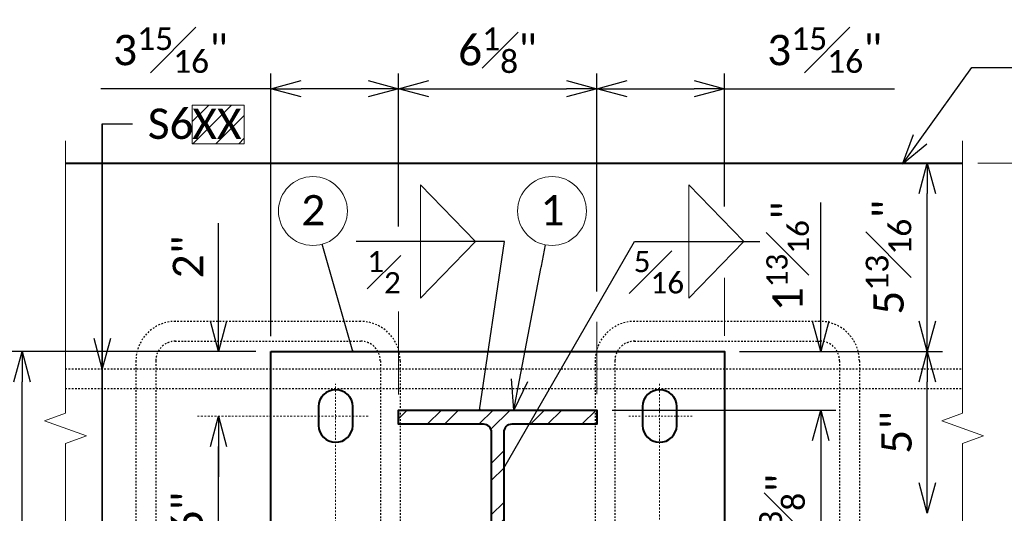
# Model space of a CAD drawing. Extents: x -497 to 946, y 46 to 361.
# Tile 15 of 20: x 120 to 181, y 264 to 295. Entities that reach past the tile are written whole.
import ezdxf
from ezdxf import colors
from ezdxf.entities.mleader import LeaderData, LeaderLine
from ezdxf.enums import TextEntityAlignment as Align
from ezdxf.math import Vec2, Vec3

# ---------------------------------------------------------------- set-up
doc = ezdxf.new("R2010")
doc.units = 0
doc.header["$MEASUREMENT"] = 0
doc.linetypes.add('Wisdot1', pattern=[0.0625, 0.03125, -0.03125])
doc.linetypes.add('Wisdot4', pattern=[0.28125, 0.125, -0.0625, 0.03125, -0.0625])
for name, color, linetype, lineweight in [('B_ANNO_BREAK', 7, 'Continuous', 18), ('B_ANNO_DIM', 7, 'Continuous', 18), ('B_ANNO_SYMB', 7, 'Continuous', 18), ('B_ANNO_TEXT', 7, 'Continuous', 18), ('B_CNTR', 1, 'Wisdot4', 18), ('B_CONC_DECK', 1, 'Continuous', 40), ('B_DETAIL', 7, 'Continuous', 18), ('B_DETAIL_OBJ', 7, 'Continuous', 40), ('B_REBAR', 5, 'Continuous', 25)]:
    doc.layers.add(name, color=color, linetype=linetype, lineweight=lineweight)
doc.layers.add('B_ANNO_DESIGN_NOTES', color=1, linetype='Continuous', lineweight=18, true_color=0xff0000)
doc.styles.add('Annotative', font='calibri.ttf', dxfattribs={"height": 0.0625})
doc.styles.get("Standard").update_dxf_attribs({"font": 'calibri.ttf'})
doc.dimstyles.new('Annotative', dxfattribs={"dimscale": 0, "dimtxt": 0.0625, "dimasz": 0.0625, "dimexe": 0.03125, "dimexo": 0.03125, "dimgap": 0.03125, "dimtad": 1, "dimdec": 3, "dimzin": 3, "dimdsep": 46, "dimlunit": 4, "dimtxsty": 'Standard', "dimblk": 'OPEN30', "dimcen": 0.03125, "dimaunit": 1, "dimadec": 0, "dimazin": 3, "dimtfac": 0.75, "dimtdec": 3, "dimtofl": 0, "dimtmove": 0, "dimatfit": 3, "dimldrblk": 'OPEN30', "dimfxl": 1, "dimtfill": 1, "dimfrac": 1, "dimtolj": 1, "dimtzin": 0, "dimarcsym": 0})

# ---------------------------------------------------------------- blocks, each defined once
blk = doc.blocks.new('AnonymousCell20')
at = {"layer": 'B_DETAIL'}
h = blk.add_hatch(dxfattribs=at)
h.set_pattern_fill('ANSI32', color=256, scale=6)
h.paths.add_polyline_path([(6.125, 6.375), (-6.125, 6.375), (-6.125, 5.5), (-0.875, 5.5, -0.414214), (-0.375, 5), (-0.375, -5, -0.414214), (-0.875, -5.5), (-6.125, -5.5), (-6.125, -6.375), (6.125, -6.375), (6.125, -5.5), (0.875, -5.5, -0.414214), (0.375, -5), (0.375, 5, -0.414214), (0.875, 5.5), (6.125, 5.5)])
at = {"layer": 'B_DETAIL_OBJ', "flags": 128}
for points in [[(-0.875, 5.5), (-6.125, 5.5), (-6.125, 6.375), (6.125, 6.375), (6.125, 5.5), (0.875, 5.5)], [(-0.375, -5), (-0.375, 5)], [(0.375, 5), (0.375, -5)], [(0.875, -5.5), (6.125, -5.5), (6.125, -6.375), (-6.125, -6.375), (-6.125, -5.5), (-0.875, -5.5)]]:
    blk.add_lwpolyline(points, dxfattribs=at)
at = {"layer": 'B_DETAIL_OBJ'}
for centre, start, end in [((-0.875, 5), 0, 90), ((0.875, 5), 90, 180), ((-0.875, -5), 270, 0), ((0.875, -5), 180, 270)]:
    blk.add_arc(centre, 0.5, start, end, dxfattribs=at)
blk = doc.blocks.new('AnonymousCell24')
at = {"layer": 'B_REBAR', "linetype": 'Wisdot1'}
for p, q in [((-5.798, 21.236), (5.708, 21.236)), ((-5.746, 20.01), (5.708, 20.01)), ((-8.156, 18.79), (-8.153, -25.266)), ((-6.933, 18.79), (-6.933, -25.266)), ((6.935, 18.79), (6.935, -25.266)), ((8.155, 18.79), (8.155, -25.266))]:
    blk.add_line(p, q, dxfattribs=at)
for centre, radius, start, end in [((-5.71, 18.79), 2.446, 90, 180), ((5.71, 18.79), 2.446, 0, 90), ((-5.71, 18.79), 1.223, 90, 180), ((5.71, 18.79), 1.223, 0, 90)]:
    blk.add_arc(centre, radius, start, end, dxfattribs=at)
blk = doc.blocks.new('AnonymousCell25')
at = {"layer": 'B_REBAR', "linetype": 'Wisdot1'}
for p, q in [((-5.799, 21.236), (5.709, 21.236)), ((-5.747, 20.01), (5.708, 20.01)), ((-8.154, 18.79), (-8.154, -25.266)), ((-6.934, 18.79), (-6.934, -25.266)), ((6.934, 18.789), (6.934, -25.266)), ((8.154, 18.789), (8.154, -25.266))]:
    blk.add_line(p, q, dxfattribs=at)
for centre, radius, start, end in [((-5.71, 18.789), 2.446, 90, 180), ((5.709, 18.789), 2.446, 0, 90), ((-5.71, 18.789), 1.223, 90, 180), ((5.709, 18.789), 1.223, 0, 90)]:
    blk.add_arc(centre, radius, start, end, dxfattribs=at)
blk = doc.blocks.new('AnonymousCell22')
at = {"layer": 'B_REBAR', "linetype": 'Wisdot1'}
for p, q in [((-27.689, 0.61), (27.689, 0.61)), ((-27.689, -0.61), (27.689, -0.61))]:
    blk.add_line(p, q, dxfattribs=at)
blk = doc.blocks.new('_Open30')
at = {"color": 0, "linetype": 'ByBlock', "lineweight": -2}
for p, q in [((-1, 0.268), (0, 0)), ((0, 0), (-1, -0.268)), ((0, 0), (-1, 0))]:
    blk.add_line(p, q, dxfattribs=at)
blk = doc.blocks.new('*D68')
at = {"layer": 'B_ANNO_DIM', "color": 0, "lineweight": -2, "transparency": 16777216}
for p, q in [((200.383, 228.312), (185.027, 228.312)), ((185.964, 210.187), (185.964, 226.437)), ((189.973, 208.312), (185.027, 208.312))]:
    blk.add_line(p, q, dxfattribs=at)
at = {"layer": 'Defpoints', "color": 0, "transparency": 16777216}
for p in [(185.964, 228.312), (201.32, 228.312), (190.91, 208.312)]:
    blk.add_point(p, dxfattribs=at)
at = {"layer": 'B_ANNO_DIM', "color": 0, "lineweight": -2, "transparency": 16777216, "xscale": 1.875, "yscale": 1.875, "zscale": 1.875}
for p, rotation in [((185.964, 228.312), 90), ((185.964, 208.312), 270)]:
    blk.add_blockref('_Open30', p, dxfattribs=dict(at, rotation=rotation))
at = {"layer": 'B_ANNO_DIM', "color": 0, "transparency": 16777216, "insert": (184.066, 218.312), "char_height": 1.875, "attachment_point": 5, "rotation": 90, "bg_fill": 3, "box_fill_scale": 1.25, "bg_fill_color": 256, "bg_fill_true_color": 13158600, "bg_fill_transparency": 0}
blk.add_mtext('\\A1;10"', dxfattribs=at)
blk = doc.blocks.new('*D69')
at = {"layer": 'B_ANNO_DIM', "color": 0, "lineweight": -2, "transparency": 16777216}
blk.add_line((198.09, 214.187), (198.09, 222.437), dxfattribs=at)
at = {"layer": 'Defpoints', "color": 0, "transparency": 16777216}
for p in [(198.09, 224.312), (198.09, 224.312), (198.09, 212.312)]:
    blk.add_point(p, dxfattribs=at)
at = {"layer": 'B_ANNO_DIM', "color": 0, "lineweight": -2, "transparency": 16777216, "xscale": 1.875, "yscale": 1.875, "zscale": 1.875}
for p, rotation in [((198.09, 224.312), 90), ((198.09, 212.312), 270)]:
    blk.add_blockref('_Open30', p, dxfattribs=dict(at, rotation=rotation))
at = {"layer": 'B_ANNO_DIM', "color": 0, "transparency": 16777216, "insert": (196.192, 218.312), "char_height": 1.875, "attachment_point": 5, "rotation": 90, "bg_fill": 3, "box_fill_scale": 1.25, "bg_fill_color": 256, "bg_fill_true_color": 13158600, "bg_fill_transparency": 0}
blk.add_mtext('\\A1;6"', dxfattribs=at)
blk = doc.blocks.new('*D70')
at = {"layer": 'B_ANNO_DIM', "color": 0, "lineweight": -2, "transparency": 16777216}
for p, q in [((198.09, 230.187), (198.09, 236.231)), ((198.09, 222.437), (198.09, 220.562))]:
    blk.add_line(p, q, dxfattribs=at)
at = {"layer": 'Defpoints', "color": 0, "transparency": 16777216}
for p in [(198.09, 228.312), (198.09, 228.312), (198.09, 224.312)]:
    blk.add_point(p, dxfattribs=at)
at = {"layer": 'B_ANNO_DIM', "color": 0, "lineweight": -2, "transparency": 16777216, "xscale": 1.875, "yscale": 1.875, "zscale": 1.875}
for p, rotation in [((198.09, 228.312), 270), ((198.09, 224.312), 90)]:
    blk.add_blockref('_Open30', p, dxfattribs=dict(at, rotation=rotation))
at = {"layer": 'B_ANNO_DIM', "color": 0, "transparency": 16777216, "insert": (196.205, 234.146), "char_height": 1.875, "attachment_point": 5, "rotation": 90, "bg_fill": 3, "box_fill_scale": 1.25, "bg_fill_color": 256, "bg_fill_true_color": 13158600, "bg_fill_transparency": 0}
blk.add_mtext('\\A1;2"', dxfattribs=at)
blk = doc.blocks.new('*D51')
at = {"layer": 'B_ANNO_DIM', "color": 0, "lineweight": -2, "transparency": 16777216}
for p, q in [((209.195, 236.035), (209.195, 245.474)), ((221.445, 232.013), (221.445, 245.474)), ((211.07, 244.536), (219.57, 244.536))]:
    blk.add_line(p, q, dxfattribs=at)
at = {"layer": 'Defpoints', "color": 0, "transparency": 16777216}
for p in [(221.445, 244.536), (209.195, 235.098), (221.445, 231.076)]:
    blk.add_point(p, dxfattribs=at)
at = {"layer": 'B_ANNO_DIM', "color": 0, "lineweight": -2, "transparency": 16777216, "xscale": 1.875, "yscale": 1.875, "zscale": 1.875, "rotation": 180}
blk.add_blockref('_Open30', (209.195, 244.536), dxfattribs=at)
at = {"layer": 'B_ANNO_DIM', "color": 0, "lineweight": -2, "transparency": 16777216, "xscale": 1.875, "yscale": 1.875, "zscale": 1.875}
blk.add_blockref('_Open30', (221.445, 244.536), dxfattribs=at)
at = {"layer": 'B_ANNO_DIM', "color": 0, "transparency": 16777216, "insert": (215.32, 246.912), "char_height": 1.875, "attachment_point": 5, "bg_fill": 3, "box_fill_scale": 1.25, "bg_fill_color": 256, "bg_fill_true_color": 13158600, "bg_fill_transparency": 0}
blk.add_mtext('\\A1;6{\\H0.75x;\\S1#8;}"', dxfattribs=at)
blk = doc.blocks.new('*D52')
at = {"layer": 'B_ANNO_DIM', "color": 0, "lineweight": -2, "transparency": 16777216}
for p, q in [((201.32, 229.25), (201.32, 245.474)), ((201.32, 244.536), (190.818, 244.536)), ((207.32, 244.536), (203.195, 244.536))]:
    blk.add_line(p, q, dxfattribs=at)
at = {"layer": 'Defpoints', "color": 0, "transparency": 16777216}
for p in [(201.32, 244.536), (209.195, 244.536), (201.32, 228.312)]:
    blk.add_point(p, dxfattribs=at)
at = {"layer": 'B_ANNO_DIM', "color": 0, "lineweight": -2, "transparency": 16777216, "xscale": 1.875, "yscale": 1.875, "zscale": 1.875, "rotation": 180}
blk.add_blockref('_Open30', (201.32, 244.536), dxfattribs=at)
at = {"layer": 'B_ANNO_DIM', "color": 0, "lineweight": -2, "transparency": 16777216, "xscale": 1.875, "yscale": 1.875, "zscale": 1.875}
blk.add_blockref('_Open30', (209.195, 244.536), dxfattribs=at)
at = {"layer": 'B_ANNO_DIM', "color": 0, "transparency": 16777216, "insert": (195.132, 246.922), "char_height": 1.875, "attachment_point": 5, "bg_fill": 3, "box_fill_scale": 1.25, "bg_fill_color": 256, "bg_fill_true_color": 13158600, "bg_fill_transparency": 0}
blk.add_mtext('\\A1;3{\\H0.75x;\\S15#16;}"', dxfattribs=at)
blk = doc.blocks.new('*D53')
at = {"layer": 'B_ANNO_DIM', "color": 0, "lineweight": -2, "transparency": 16777216}
for p, q in [((229.32, 237.265), (229.32, 245.474)), ((223.32, 244.536), (227.445, 244.536)), ((229.32, 244.536), (239.822, 244.536))]:
    blk.add_line(p, q, dxfattribs=at)
at = {"layer": 'Defpoints', "color": 0, "transparency": 16777216}
for p in [(221.445, 244.536), (229.32, 244.536), (229.32, 236.328)]:
    blk.add_point(p, dxfattribs=at)
at = {"layer": 'B_ANNO_DIM', "color": 0, "lineweight": -2, "transparency": 16777216, "xscale": 1.875, "yscale": 1.875, "zscale": 1.875, "rotation": 180}
blk.add_blockref('_Open30', (221.445, 244.536), dxfattribs=at)
at = {"layer": 'B_ANNO_DIM', "color": 0, "lineweight": -2, "transparency": 16777216, "xscale": 1.875, "yscale": 1.875, "zscale": 1.875}
blk.add_blockref('_Open30', (229.32, 244.536), dxfattribs=at)
at = {"layer": 'B_ANNO_DIM', "color": 0, "transparency": 16777216, "insert": (235.509, 246.922), "char_height": 1.875, "attachment_point": 5, "bg_fill": 3, "box_fill_scale": 1.25, "bg_fill_color": 256, "bg_fill_true_color": 13158600, "bg_fill_transparency": 0}
blk.add_mtext('\\A1;3{\\H0.75x;\\S15#16;}"', dxfattribs=at)
blk = doc.blocks.new('*D80')
at = {"layer": 'B_ANNO_DIM', "color": 0, "lineweight": -2, "transparency": 16777216}
for p, q in [((230.258, 228.312), (242.776, 228.312)), ((241.839, 220.187), (241.839, 226.437))]:
    blk.add_line(p, q, dxfattribs=at)
at = {"layer": 'Defpoints', "color": 0, "transparency": 16777216}
for p in [(229.32, 228.312), (241.839, 228.312), (241.839, 218.312)]:
    blk.add_point(p, dxfattribs=at)
at = {"layer": 'B_ANNO_DIM', "color": 0, "lineweight": -2, "transparency": 16777216, "xscale": 1.875, "yscale": 1.875, "zscale": 1.875}
for p, rotation in [((241.839, 228.312), 90), ((241.839, 218.312), 270)]:
    blk.add_blockref('_Open30', p, dxfattribs=dict(at, rotation=rotation))
at = {"layer": 'B_ANNO_DIM', "color": 0, "transparency": 16777216, "insert": (239.95, 223.312), "char_height": 1.875, "attachment_point": 5, "rotation": 90, "bg_fill": 3, "box_fill_scale": 1.25, "bg_fill_color": 256, "bg_fill_true_color": 13158600, "bg_fill_transparency": 0}
blk.add_mtext('\\A1;5"', dxfattribs=at)
blk = doc.blocks.new('*D81')
at = {"layer": 'B_ANNO_DIM', "color": 0, "lineweight": -2, "transparency": 16777216}
blk.add_line((241.839, 230.187), (241.839, 238.062), dxfattribs=at)
at = {"layer": 'Defpoints', "color": 0, "transparency": 16777216}
for p in [(241.839, 239.937), (241.839, 239.937), (241.839, 228.312)]:
    blk.add_point(p, dxfattribs=at)
at = {"layer": 'B_ANNO_DIM', "color": 0, "lineweight": -2, "transparency": 16777216, "xscale": 1.875, "yscale": 1.875, "zscale": 1.875}
for p, rotation in [((241.839, 239.937), 90), ((241.839, 228.312), 270)]:
    blk.add_blockref('_Open30', p, dxfattribs=dict(at, rotation=rotation))
at = {"layer": 'B_ANNO_DIM', "color": 0, "transparency": 16777216, "insert": (239.447, 234.125), "char_height": 1.875, "attachment_point": 5, "rotation": 90, "bg_fill": 3, "box_fill_scale": 1.25, "bg_fill_color": 256, "bg_fill_true_color": 13158600, "bg_fill_transparency": 0}
blk.add_mtext('\\A1;5{\\H0.75x;\\S13#16;}"', dxfattribs=at)
blk = doc.blocks.new('*D82')
at = {"layer": 'B_ANNO_DIM', "color": 0, "lineweight": -2, "transparency": 16777216}
for p, q in [((222.383, 224.687), (236.205, 224.687)), ((235.268, 222.812), (235.268, 213.812)), ((222.383, 211.937), (236.205, 211.937))]:
    blk.add_line(p, q, dxfattribs=at)
at = {"layer": 'Defpoints', "color": 0, "transparency": 16777216}
for p in [(221.445, 224.687), (221.445, 211.937), (235.268, 211.937)]:
    blk.add_point(p, dxfattribs=at)
at = {"layer": 'B_ANNO_DIM', "color": 0, "lineweight": -2, "transparency": 16777216, "xscale": 1.875, "yscale": 1.875, "zscale": 1.875}
for p, rotation in [((235.268, 224.687), 90), ((235.268, 211.937), 270)]:
    blk.add_blockref('_Open30', p, dxfattribs=dict(at, rotation=rotation))
at = {"layer": 'B_ANNO_DIM', "color": 0, "transparency": 16777216, "insert": (232.876, 218.312), "char_height": 1.875, "attachment_point": 5, "rotation": 90, "bg_fill": 3, "box_fill_scale": 1.25, "bg_fill_color": 256, "bg_fill_true_color": 13158600, "bg_fill_transparency": 0}
blk.add_mtext('\\A1;6{\\H0.75x;\\S3#8;}"', dxfattribs=at)
blk = doc.blocks.new('*D83')
at = {"layer": 'B_ANNO_DIM', "color": 0, "lineweight": -2, "transparency": 16777216}
for p, q in [((235.268, 230.187), (235.268, 237.497)), ((235.774, 228.312), (236.205, 228.312)), ((235.268, 222.812), (235.268, 220.937))]:
    blk.add_line(p, q, dxfattribs=at)
at = {"layer": 'Defpoints', "color": 0, "transparency": 16777216}
for p in [(234.837, 228.312), (235.268, 228.312), (235.268, 224.687)]:
    blk.add_point(p, dxfattribs=at)
at = {"layer": 'B_ANNO_DIM', "color": 0, "lineweight": -2, "transparency": 16777216, "xscale": 1.875, "yscale": 1.875, "zscale": 1.875}
for p, rotation in [((235.268, 228.312), 270), ((235.268, 224.687), 90)]:
    blk.add_blockref('_Open30', p, dxfattribs=dict(at, rotation=rotation))
blk = doc.blocks.new('Nnumber in circle')
at = {"layer": 'B_ANNO_SYMB'}
blk.add_circle((0, 0), 2.127, dxfattribs=at)
at = {"layer": 'B_ANNO_TEXT', "style": 'Annotative'}
blk.add_attdef('#', text='', height=1.875, dxfattribs=at).set_placement((0.021, -0.889, -0.842), align=Align.CENTER)
blk = doc.blocks.new('INS_RAILNY4_BASE')
at = {"layer": 'B_ANNO_BREAK', "flags": 128}
for points in [[(188.64521, 182.56307), (188.64521, 197.0614), (189.9339, 197.53044), (187.35653, 198.46853), (188.64521, 198.93757), (188.64521, 222.62113), (189.9339, 223.09017), (187.35653, 224.02826), (188.64521, 224.4973), (188.64521, 241.31841)], [(244.02315, 182.36881), (244.02315, 197.0614), (245.31183, 197.53044), (242.73446, 198.46853), (244.02315, 198.93757), (244.02315, 222.62113), (245.31183, 223.09017), (242.73446, 224.02826), (244.02315, 224.4973), (244.02315, 241.31841)]]:
    blk.add_lwpolyline(points, dxfattribs=at)
at = {"layer": 'B_ANNO_DIM'}
for p, q in [((252.3139, 239.93732), (244.97359, 239.93732)), ((230.51644, 235.09765), (227.12099, 231.60635)), ((229.3202, 232.86286), (229.3202, 229.26279)), ((221.4452, 225.67725), (221.4452, 230.13043))]:
    blk.add_line(p, q, dxfattribs=at)
at = {"layer": 'B_CNTR'}
for p, q in [((205.3202, 190.96494), (205.3202, 226.31232)), ((225.3202, 190.92334), (225.3202, 226.31232)), ((207.3202, 224.31232), (196.7944, 224.31232))]:
    blk.add_line(p, q, dxfattribs=at)
at = {"layer": 'B_CNTR', "ltscale": 0.25}
blk.add_line((227.3202, 224.31232), (223.3202, 224.31232), dxfattribs=at)
at = {"layer": 'B_CONC_DECK'}
blk.add_line((188.64521, 239.93732), (244.02315, 239.93732), dxfattribs=at)
at = {"layer": 'B_DETAIL_OBJ', "flags": 128}
blk.add_lwpolyline([(201.3202, 228.31232), (229.3202, 228.31232), (229.3202, 208.31232), (201.3202, 208.31232), (201.3202, 228.31232)], dxfattribs=at)
for points in [[(206.3822, 223.72185), (206.3822, 224.90956, 0.96978547), (204.2582, 224.91064), (204.2582, 223.74199, 0.97123901)], [(226.3822, 223.72185), (226.3822, 224.90956, 0.96978547), (224.2582, 224.91064), (224.2582, 223.74199, 0.97123901)]]:
    blk.add_lwpolyline(points, format="xyb", close=True, dxfattribs=at)
for name, p in [('AnonymousCell25', (201.14589, 208.93323)), ('AnonymousCell24', (229.49366, 208.9332)), ('AnonymousCell22', (216.32373, 226.62309)), ('AnonymousCell20', (215.32045, 218.31269))]:
    blk.add_blockref(name, p)
at = {"layer": 'B_ANNO_DIM', "style": 'Annotative'}
for tag, p in [('SHT#1', (80.44055, 92.85474)), ('SHT#2', (19.34454, 52.20393))]:
    blk.add_attdef(tag, p, '', height=1.875, dxfattribs=at)
at = {"layer": 'B_ANNO_TEXT', "insert": (223.72093, 234.51707), "char_height": 1.875, "width": 17.1540847, "attachment_point": 1, "line_spacing_factor": 0.92, "style": 'Annotative'}
blk.add_mtext('\\A1;{\\H0.7x;\\S5#16;}', dxfattribs=at)
at = {"layer": 'B_ANNO_TEXT', "style": 'Annotative'}
for tag, p in [('ANGLE', (24.21533, 220.7279)), ('BAR4', (251.66592, 195.49582)), ('BAR1', (81.54814, 191.58835)), ('BAR2', (49.87488, 181.6676)), ('BAR3', (106.91781, 175.41599))]:
    blk.add_attdef(tag, p, '', height=1.875, dxfattribs=at)
at = {"layer": 'B_ANNO_DIM'}
dim = blk.add_linear_dim(base=(221.4452, 244.53609), p1=(209.1952, 235.09765), p2=(221.4452, 231.07578), dimstyle='Annotative', override={"dimlfac": 0.5}, dxfattribs=at)
dim.commit()
dim.dimension.update_dxf_attribs({"geometry": '*D51', "text_midpoint": (215.3202, 246.91247)})
dim = blk.add_linear_dim(base=(185.96413, 228.31232), p1=(190.91035, 208.31232), p2=(201.3202, 228.31232), angle=90, dimstyle='Annotative', override={"dimlfac": 0.5}, dxfattribs=at)
dim.commit()
dim.dimension.update_dxf_attribs({"geometry": '*D68', "text_midpoint": (184.06605, 218.31232)})
for p, q in [((210.55278, 231.60635), (210.55278, 238.58896)), ((213.94823, 235.09765), (210.55278, 238.58896)), ((213.94823, 235.09765), (210.55278, 231.60635))]:
    blk.add_line(p, q, dxfattribs=at)
blk.add_blockref('Nnumber in circle', (218.67927, 236.97895)).add_auto_attribs({'#': '1'})
for base, p1, p2, angle, override, picture, middle in [((229.3202, 244.53609), (221.4452, 244.53609), (229.3202, 236.32766), 180, {"dimdec": 4, "dimlfac": 0.5}, '*D53', (235.50878, 246.9222)), ((198.08953, 224.31232), (198.08953, 212.31232), (198.08953, 224.31232), 90, {"dimlfac": 0.5}, '*D69', (196.19217, 218.31232))]:
    dim = blk.add_linear_dim(base=base, p1=p1, p2=p2, angle=angle, dimstyle='Annotative', override=override, dxfattribs=at)
    dim.commit()
    dim.dimension.update_dxf_attribs({"geometry": picture, "text_midpoint": middle})
ml = blk.add_multileader_mtext('Standard', dxfattribs=at)
ml.set_content('', color=256)
ml.set_leader_properties()
ml.set_arrow_properties(name='OPEN30')
ml.build(insert=Vec2(0, 0))
ml.multileader.update_dxf_attribs({"text_right_attachment_type": 3, "dogleg_length": 0.0625, "arrow_head_size": 1.875, "scale": 30})
ctx = ml.context
ctx.base_point, ctx.scale, ctx.char_height, ctx.arrow_head_size, ctx.landing_gap_size, ctx.plane_origin, ctx.plane_x_axis, ctx.plane_y_axis = Vec3(218.63168, 236.73171), 30, 1.875, 1.875, 0.9375, Vec3(212.70109, 233.17203), Vec3(-0.18899974, -0.98197714), Vec3(0.98197714, -0.18899974)
ctx.right_attachment = 3
notes = []
notes.append((ctx, [(0, (1, 1, 0), (218.02592, 233.58437), (0.18899974, 0.98197714), 1.33011, [(0, [(216.31352, 224.68732), (217.99573, 233.42752), (218.01326, 233.51861)], 0, [])])]))
ctx.mtext.insert, ctx.mtext.text_direction, ctx.mtext.rotation, ctx.mtext.line_spacing_factor, ctx.mtext.flow_direction = Vec3(219.3751, 235.63392), Vec3(-0.18899974, -0.98197714), 4.52224555, 0.92, 5
for ctx, leaders in notes:
    for number, flags, end, landing, length, lines in leaders:
        leader = LeaderData()
        leader.index, (leader.has_last_leader_line, leader.has_dogleg_vector, leader.attachment_direction) = number, flags
        leader.last_leader_point, leader.dogleg_vector, leader.dogleg_length = Vec3(end), Vec3(landing), length
        for number, points, colour, breaks in lines:
            line = LeaderLine()
            line.index, line.vertices, line.color, line.breaks = number, Vec3.list(points), colors.encode_raw_color(colour), breaks
            leader.lines.append(line)
        ctx.leaders.append(leader)
for p, q in [((229.3202, 239.93732), (229.3202, 238.13959)), ((227.12099, 231.60635), (227.12099, 238.58896)), ((230.51644, 235.09765), (227.12099, 238.58896))]:
    blk.add_line(p, q, dxfattribs=at)
at = {"layer": 'B_ANNO_TEXT', "insert": (231.90627, 230.7858), "char_height": 1.875, "width": 23.5204391, "attachment_point": 1, "rotation": 90, "line_spacing_factor": 0.92, "style": 'Annotative'}
blk.add_mtext('\\A1;1{\\H0.7x;\\S13#16;}"', dxfattribs=at)
at = {"layer": 'B_ANNO_DIM'}
dim = blk.add_linear_dim(base=(198.08953, 228.31232), p1=(198.08953, 224.31232), p2=(198.08953, 228.31232), angle=90, dimstyle='Annotative', override={"dimlfac": 0.5}, dxfattribs=at)
dim.commit()
dim.dimension.update_dxf_attribs({"geometry": '*D70', "text_midpoint": (196.20515, 234.14645)})
ml = blk.add_multileader_mtext('Standard', dxfattribs=at)
ml.set_content('EDGE OF DECK', color=256)
ml.set_leader_properties()
ml.set_arrow_properties(name='OPEN30')
ml.build(insert=Vec2(0, 0))
ml.multileader.update_dxf_attribs({"text_right_attachment_type": 3, "dogleg_length": 0.0625, "arrow_head_size": 1.875, "scale": 30})
ctx = ml.context
ctx.base_point, ctx.scale, ctx.char_height, ctx.arrow_head_size, ctx.landing_gap_size, ctx.plane_origin = Vec3(246.78115, 245.85051), 30, 1.875, 1.875, 0.9375, Vec3(236.76082, 238.60933)
ctx.right_attachment = 3
notes = []
notes.append((ctx, [(1, (1, 1, 0), (267.79702, 245.83176), (-1, 0), 1.875, [(0, [(240.30345, 239.88197), (244.59558, 245.85051), (244.59558, 245.85051)], 0, []), (1, [(272.46658, 239.93732), (268.58248, 245.83176)], 0, [])])]))
ctx.mtext.insert, ctx.mtext.line_spacing_factor, ctx.mtext.flow_direction = Vec3(247.71865, 246.80172), 0.92, 5
for ctx, leaders in notes:
    for number, flags, end, landing, length, lines in leaders:
        leader = LeaderData()
        leader.index, (leader.has_last_leader_line, leader.has_dogleg_vector, leader.attachment_direction) = number, flags
        leader.last_leader_point, leader.dogleg_vector, leader.dogleg_length = Vec3(end), Vec3(landing), length
        for number, points, colour, breaks in lines:
            line = LeaderLine()
            line.index, line.vertices, line.color, line.breaks = number, Vec3.list(points), colors.encode_raw_color(colour), breaks
            leader.lines.append(line)
        ctx.leaders.append(leader)
dim = blk.add_linear_dim(base=(201.3202, 244.53609), p1=(209.1952, 244.53609), p2=(201.3202, 228.31232), dimstyle='Annotative', override={"dimdec": 4, "dimlfac": 0.5}, dxfattribs=at)
dim.commit()
dim.dimension.update_dxf_attribs({"geometry": '*D52', "text_midpoint": (195.13162, 246.9222)})
at = {"layer": 'B_ANNO_DESIGN_NOTES'}
h = blk.add_hatch(dxfattribs=at)
h.set_pattern_fill('ANSI31', color=256, scale=8)
h.set_pattern_definition([(45, (197.7395, 241.9071), (-0.7071, 0.7071), [])])
h.paths.add_polyline_path([(196.4591, 241.13866), (199.67399, 241.13866), (199.67399, 243.52627), (196.4591, 243.52627)])
at = {"layer": 'B_ANNO_DESIGN_NOTES', "elevation": 1.68449}
blk.add_lwpolyline([(196.4591, 241.13866), (199.67399, 241.13866), (199.67399, 243.52627), (196.4591, 243.52627)], close=True, dxfattribs=at)
at = {"layer": 'B_ANNO_DIM'}
blk.add_line((209.1952, 225.6395), (209.1952, 230.77505), dxfattribs=at)
blk.add_blockref('Nnumber in circle', (203.91683, 236.97895)).add_auto_attribs({'#': '2'})
at = {"layer": 'B_ANNO_TEXT', "insert": (207.26876, 234.51707), "char_height": 1.875, "width": 17.1540847, "attachment_point": 1, "line_spacing_factor": 0.92, "style": 'Annotative'}
blk.add_mtext('\\A1;{\\H0.7x;\\S1#2;}', dxfattribs=at)
at = {"layer": 'B_ANNO_TEXT', "style": 'Annotative'}
blk.add_attdef('BAR5', (196.47341, 241.43208), '', height=1.875, dxfattribs=at)
at = {"layer": 'B_ANNO_DIM'}
for points in [[(206.37337, 228.31232), (204.49681, 234.93279)], [(214.20071, 224.68732), (215.74982, 235.09765), (206.58608, 235.09765)]]:
    blk.add_leader(points, dimstyle='Annotative', override={"dimscale": 0, "dimgap": 0.03125, "dimtad": 0}, dxfattribs=at)
ml = blk.add_multileader_mtext('Standard', dxfattribs=at)
ml.set_content('S6', color=256)
ml.set_leader_properties()
ml.set_arrow_properties(name='OPEN30')
ml.build(insert=Vec2(0, 0))
ml.multileader.update_dxf_attribs({"text_right_attachment_type": 3, "dogleg_length": 0.0625, "arrow_head_size": 1.875, "scale": 30})
ctx = ml.context
ctx.base_point, ctx.scale, ctx.char_height, ctx.arrow_head_size, ctx.landing_gap_size, ctx.plane_origin = Vec3(192.78535, 242.3552), 30, 1.875, 1.875, 0.9375, Vec3(190.91035, 227.23301)
ctx.right_attachment = 3
notes = []
notes.append((ctx, [(0, (1, 1, 0), (190.91035, 242.3552), (1, 0), 1.875, [(3, [(190.91035, 227.23301), (190.91035, 242.3552), (190.91035, 242.3552), (190.91035, 191.35205), (190.91035, 203.35205), (190.91035, 215.35205)], 0, [])])]))
ctx.mtext.insert, ctx.mtext.width, ctx.mtext.line_spacing_factor, ctx.mtext.flow_direction = Vec3(193.72285, 243.30641), 2.6350962, 0.92, 5
for ctx, leaders in notes:
    for number, flags, end, landing, length, lines in leaders:
        leader = LeaderData()
        leader.index, (leader.has_last_leader_line, leader.has_dogleg_vector, leader.attachment_direction) = number, flags
        leader.last_leader_point, leader.dogleg_vector, leader.dogleg_length = Vec3(end), Vec3(landing), length
        for number, points, colour, breaks in lines:
            line = LeaderLine()
            line.index, line.vertices, line.color, line.breaks = number, Vec3.list(points), colors.encode_raw_color(colour), breaks
            leader.lines.append(line)
        ctx.leaders.append(leader)
dim = blk.add_linear_dim(base=(241.83888, 228.31232), p1=(241.83888, 218.31232), p2=(229.3202, 228.31232), angle=90, dimstyle='Annotative', override={"dimdec": 4, "dimlfac": 0.5}, dxfattribs=at)
dim.commit()
dim.dimension.update_dxf_attribs({"geometry": '*D80', "text_midpoint": (239.95017, 223.31232)})
for base, p1, p2, picture, middle in [((241.83888, 239.93732), (241.83888, 228.31232), (241.83888, 239.93732), '*D81', (239.44735, 234.12482)), ((235.26791, 211.93732), (221.4452, 224.68732), (221.4452, 211.93732), '*D82', (232.87585, 218.31232))]:
    dim = blk.add_linear_dim(base=base, p1=p1, p2=p2, angle=90, dimstyle='Annotative', override={"dimdec": 4, "dimlfac": 0.5}, dxfattribs=at)
    dim.commit()
    dim.dimension.update_dxf_attribs({"geometry": picture, "text_midpoint": middle})
dim = blk.add_linear_dim(base=(235.26791, 228.31232), p1=(235.26791, 224.68732), p2=(234.83679, 228.31232), angle=90, text=' ', dimstyle='Annotative', override={"dimdec": 4, "dimlfac": 0.5}, dxfattribs=at)
dim.commit()
dim.dimension.update_dxf_attribs({"geometry": '*D83', "text_midpoint": (235.26791, 236.55969), "dimtype": 128})
blk.add_leader([(215.6952, 221.10587), (223.76476, 235.09765), (231.5073, 235.09765)], dimstyle='Annotative', override={"dimscale": 0, "dimgap": 0.03125, "dimtad": 0}, dxfattribs=at)

msp = doc.modelspace()

# ---------------------------------------------------------------- block references
ref = msp.add_blockref('INS_RAILNY4_BASE', (-65.481, 45.781))
ref.add_attrib('BAR5', 'XX', (130.992, 287.213), dxfattribs={"layer": 'B_ANNO_TEXT', "height": 1.875, "style": 'Annotative'})

doc.saveas('drawing.dxf')
